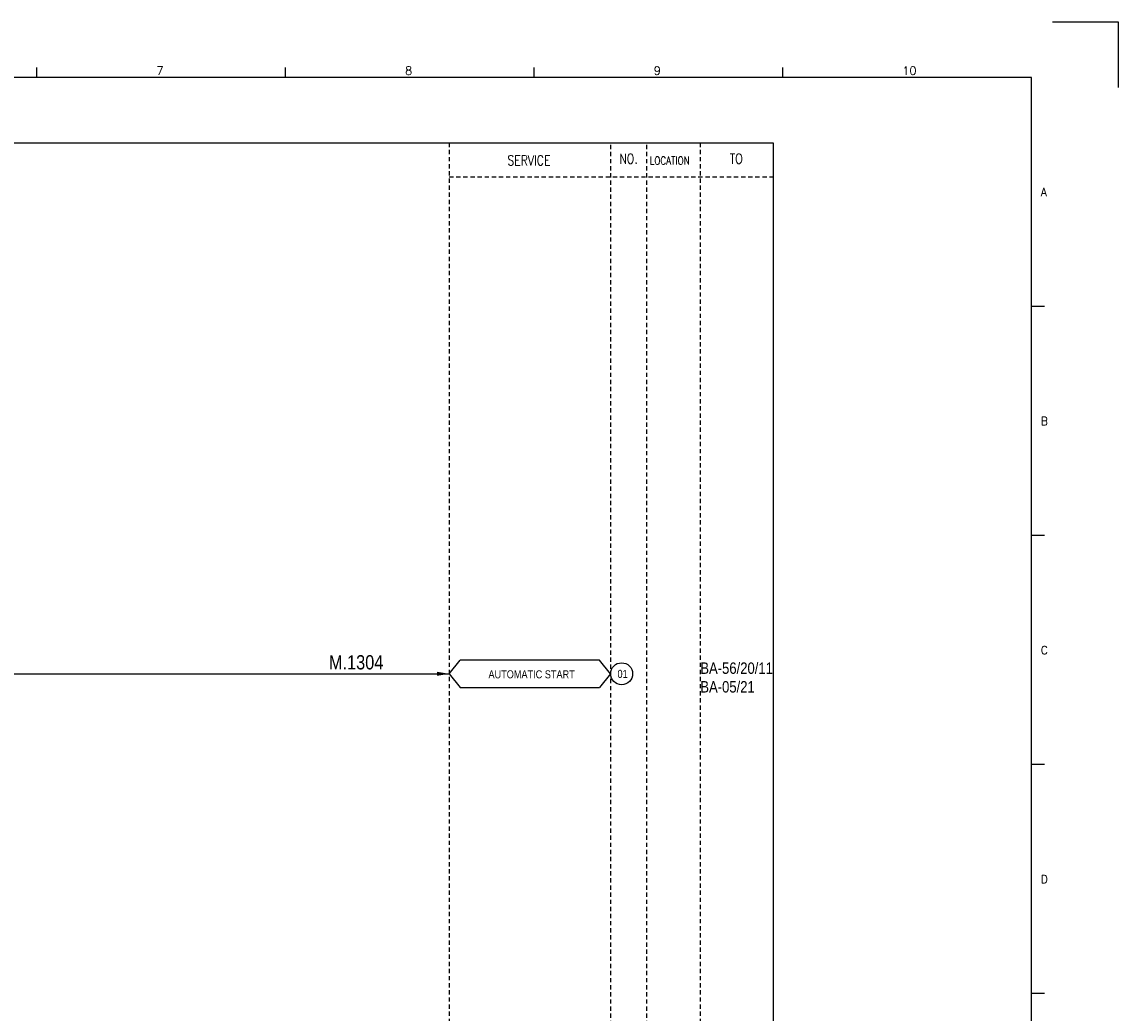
# Model space of a CAD drawing. Extents: x 1513 to 2479, y 404 to 1086.
# Tile 4 of 4: x 2095 to 2479, y 738 to 1086. Entities that reach past the tile are written whole.
import ezdxf
from ezdxf.enums import TextEntityAlignment as Align

# ---------------------------------------------------------------- set-up
doc = ezdxf.new("R2010")
doc.units = 0
doc.header["$MEASUREMENT"] = 0
doc.linetypes.add('HIDDEN', pattern=[4, 1.5, -1, 1.5])
doc.layers.get('0').update_dxf_attribs({"linetype": 'CONTINUOUS'})
doc.layers.get('DEFPOINTS').update_dxf_attribs({"linetype": 'CONTINUOUS'})
for name, color, linetype in [('CON', 4, 'CONTINUOUS'), ('DCS', 7, 'CONTINUOUS'), ('HID', 2, 'HIDDEN'), ('圖框CON', 4, 'CONTINUOUS'), ('框線', 6, 'CONTINUOUS')]:
    doc.layers.add(name, color=color, linetype=linetype)
doc.styles.add('DAYUKP', font='complex', dxfattribs={"bigfont": 'DAYUKP.SHX'})
doc.styles.add('ROMANS', font='romans', dxfattribs={"width": 0.8})
doc.styles.add('style3', font='ARIALN.TTF')

# ---------------------------------------------------------------- blocks, each defined once
blk = doc.blocks.new('LEADER')
at = {"layer": 'CON'}
blk.add_solid([(0.85, -0.57), (0.85, -1.57), (3.85, -1.07)], dxfattribs=at)
blk = doc.blocks.new('1')
at = {"layer": 'DEFPOINTS'}
blk.add_lwpolyline([(2189, 689.33), (2211.97, 689.33), (2211.97, 666.36)], dxfattribs=at)
at = {"layer": '圖框CON'}
for p, q in [((1832.37, 669.85), (1832.37, 673.29)), ((1919.66, 669.85), (1919.66, 673.29)), ((2006.95, 669.85), (2006.95, 673.29)), ((2094.24, 669.85), (2094.24, 673.29)), ((2186.14, 589.41), (2181.53, 589.41)), ((2186.14, 509.01), (2181.53, 509.01)), ((2186.14, 428.61), (2181.53, 428.61)), ((2186.14, 348.2), (2181.53, 348.2))]:
    blk.add_line(p, q, dxfattribs=at)
at = {"layer": '框線'}
for p, q in [((2181.53, 669.81), (1308.62, 669.81)), ((2181.53, 26.6), (2181.53, 669.81))]:
    blk.add_line(p, q, dxfattribs=at)
at = {"style": 'DAYUKP'}
for s, height, p in [('7', 2.87, (1874.39, 670.78)), ('8', 2.87, (1961.68, 670.78)), ('9', 2.87, (2048.97, 670.78)), ('10', 2.871, (2136.26, 670.78))]:
    blk.add_text(s, height=height, dxfattribs=at).set_placement(p)
for s, p in [('A', (2184.79, 629.6)), ('B', (2184.79, 549.2)), ('C', (2184.79, 468.8)), ('D', (2184.79, 388.39))]:
    blk.add_text(s, height=2.87, dxfattribs=at).set_placement(p, align=Align.MIDDLE_LEFT)

msp = doc.modelspace()

# ---------------------------------------------------------------- linework, layer by layer
at = {"layer": 'CON', "color": 6}
for p, q in [((2244.47, 856.98), (2248.37, 861.79)), ((2297.27, 861.79), (2248.37, 861.79)), ((2301.17, 856.98), (2297.27, 861.79)), ((2244.47, 856.98), (2248.37, 852.16)), ((2301.17, 856.98), (2297.27, 852.16)), ((2248.37, 852.16), (2297.27, 852.16))]:
    msp.add_line(p, q, dxfattribs=at)
at = {"layer": 'CON'}
msp.add_line((2011.56, 856.98), (2244.47, 856.98), dxfattribs=at)
msp.add_lwpolyline([(1644.22, 1043.38), (2358.22, 1043.38), (2358.22, 543.58), (1644.22, 543.58)], close=True, dxfattribs=at)
msp.add_circle((2305.03, 856.98), 3.86, dxfattribs=at)
at = {"layer": 'HID'}
for p, q in [((2244.47, 1043.38), (2244.47, 543.58)), ((2332.67, 1043.38), (2332.67, 543.58)), ((2301.17, 1042.68), (2301.17, 543.58)), ((2313.77, 1042.68), (2313.77, 543.58)), ((2244.47, 1031.48), (2358.22, 1031.48))]:
    msp.add_line(p, q, dxfattribs=at)

# ---------------------------------------------------------------- block references
msp.add_blockref('1', (267.35, 396.49))
at = {"layer": 'CON', "xscale": 1.4, "yscale": 1.4, "zscale": 1.4}
msp.add_blockref('LEADER', (2239.08, 858.47), dxfattribs=at)

# ---------------------------------------------------------------- texts
at = {"layer": 'CON', "style": 'ROMANS', "width": 0.8}
for s, p in [('SERVICE', (2272.51, 1037.2)), ('NO.', (2307.47, 1037.78)), ('TO', (2345.27, 1037.78))]:
    msp.add_text(s, height=3.5, dxfattribs=at).set_placement(p, align=Align.MIDDLE)
msp.add_text('LOCATION', height=2.8, dxfattribs=at).set_placement((2314.91, 1034.88), align=Align.BOTTOM_LEFT)
at = {"layer": 'CON', "style": 'style3'}
for s, p in [('AUTOMATIC START', (2258.3, 854.55)), ('01', (2303.6, 854.7))]:
    msp.add_text(s, height=2.8, dxfattribs=at).set_placement(p, align=Align.BOTTOM_LEFT)
for s, p in [('BA-56/20/11', (2332.67, 856.95)), ('BA-05/21', (2332.67, 850.4))]:
    msp.add_text(s, height=4, dxfattribs=at).set_placement(p)
at = {"layer": 'DCS', "linetype": 'ByBlock', "style": 'style3'}
msp.add_text('M.1304', height=5, dxfattribs=at).set_placement((2202.29, 858.51))

doc.saveas('drawing.dxf')
